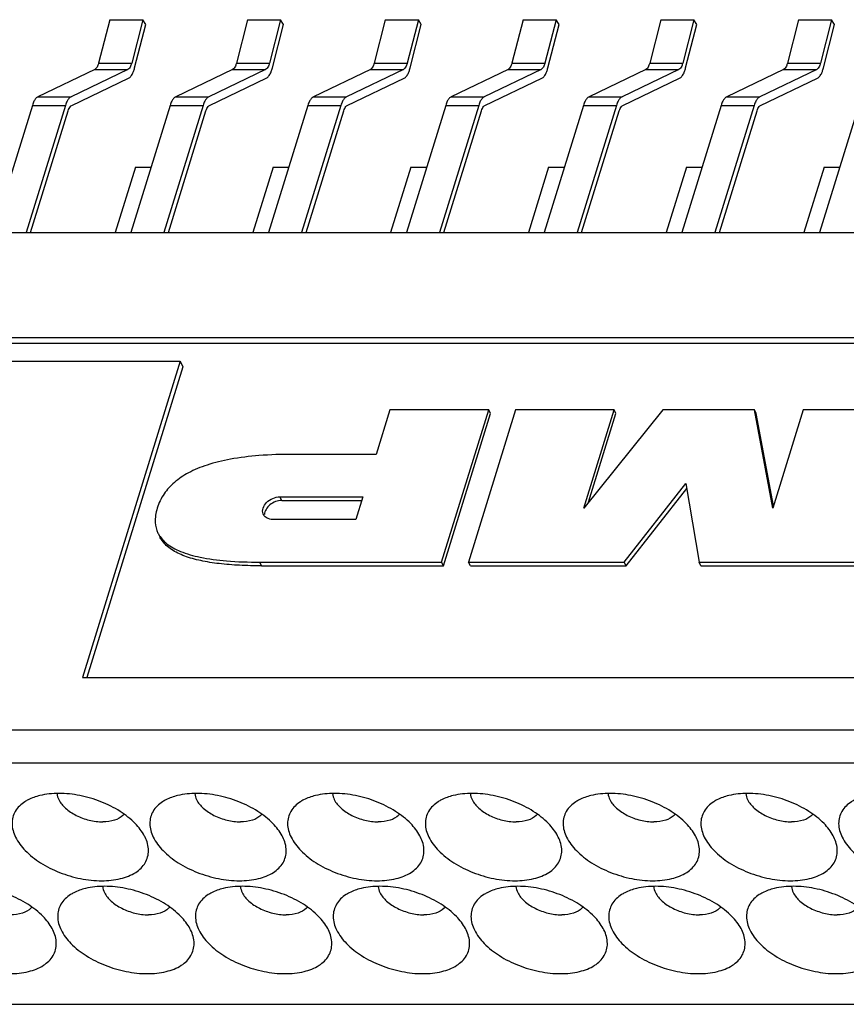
# Model space of a CAD drawing. Extents: x 0 to 420, y 0 to 297.
# Tile 6 of 7: x 302 to 309, y 215 to 223. Entities that reach past the tile are written whole.
import ezdxf

# ---------------------------------------------------------------- set-up
doc = ezdxf.new("R2010")
doc.units = 0
doc.header["$LTSCALE"] = 23.1
doc.layers.get('0').update_dxf_attribs({"linetype": 'CONTINUOUS'})

msp = doc.modelspace()

# ---------------------------------------------------------------- linework, layer by layer
at = {"color": 7, "linetype": 'CONTINUOUS'}
for p, q in [((303.078, 223.2958), (302.9834, 222.9276)), ((303.078, 223.2958), (303.3588, 223.2958)), ((303.3588, 223.2958), (303.2641, 222.9276)), ((303.2889, 222.8856), (303.3835, 223.2538)), ((303.3835, 223.2538), (303.3588, 223.2958)), ((304.2478, 223.2958), (304.1531, 222.9276)), ((304.2478, 223.2958), (304.5285, 223.2958)), ((304.5285, 223.2958), (304.4339, 222.9276)), ((304.4586, 222.8856), (304.5533, 223.2538)), ((304.5533, 223.2538), (304.5285, 223.2958)), ((305.4175, 223.2958), (305.3229, 222.9276)), ((305.4175, 223.2958), (305.6983, 223.2958)), ((305.6983, 223.2958), (305.6036, 222.9276)), ((305.6284, 222.8856), (305.723, 223.2538)), ((305.723, 223.2538), (305.6983, 223.2958)), ((306.5873, 223.2958), (306.4926, 222.9276)), ((306.5873, 223.2958), (306.868, 223.2958)), ((306.868, 223.2958), (306.7734, 222.9276)), ((306.7981, 222.8856), (306.8928, 223.2538)), ((306.8928, 223.2538), (306.868, 223.2958)), ((307.757, 223.2958), (307.6624, 222.9276)), ((307.757, 223.2958), (308.0378, 223.2958)), ((308.0378, 223.2958), (307.9431, 222.9276)), ((307.9679, 222.8856), (308.0625, 223.2538)), ((308.0625, 223.2538), (308.0378, 223.2958)), ((308.9268, 223.2958), (308.8321, 222.9276)), ((308.9268, 223.2958), (309.2075, 223.2958)), ((309.2075, 223.2958), (309.1129, 222.9276)), ((309.1376, 222.8856), (309.2323, 223.2538)), ((309.2323, 223.2538), (309.2075, 223.2958)), ((302.9834, 222.9276), (303.2641, 222.9276)), ((304.1531, 222.9276), (304.4339, 222.9276)), ((305.3229, 222.9276), (305.6036, 222.9276)), ((306.4926, 222.9276), (306.7734, 222.9276)), ((307.6624, 222.9276), (307.9431, 222.9276)), ((308.8321, 222.9276), (309.1129, 222.9276)), ((302.9512, 222.8727), (302.4684, 222.6415)), ((303.2319, 222.8727), (302.7491, 222.6415)), ((302.9512, 222.8727), (303.2319, 222.8727)), ((304.1209, 222.8727), (303.6382, 222.6415)), ((304.4017, 222.8727), (303.9189, 222.6415)), ((304.1209, 222.8727), (304.4017, 222.8727)), ((305.2907, 222.8727), (304.8079, 222.6415)), ((305.5714, 222.8727), (305.0886, 222.6415)), ((305.2907, 222.8727), (305.5714, 222.8727)), ((306.4604, 222.8727), (305.9777, 222.6415)), ((306.7412, 222.8727), (306.2584, 222.6415)), ((306.4604, 222.8727), (306.7412, 222.8727)), ((307.6302, 222.8727), (307.1474, 222.6415)), ((307.9109, 222.8727), (307.4281, 222.6415)), ((307.6302, 222.8727), (307.9109, 222.8727)), ((308.7999, 222.8727), (308.3171, 222.6415)), ((309.0807, 222.8727), (308.5979, 222.6415)), ((308.7999, 222.8727), (309.0807, 222.8727)), ((302.7546, 222.5666), (303.2374, 222.7978)), ((303.9243, 222.5666), (304.4071, 222.7978)), ((305.0941, 222.5666), (305.5769, 222.7978)), ((306.2638, 222.5666), (306.7466, 222.7978)), ((307.4336, 222.5666), (307.9163, 222.7978)), ((308.6033, 222.5666), (309.0861, 222.7978)), ((302.4684, 222.6415), (302.7491, 222.6415)), ((303.6382, 222.6415), (303.9189, 222.6415)), ((304.8079, 222.6415), (305.0886, 222.6415)), ((305.9777, 222.6415), (306.2584, 222.6415)), ((307.1474, 222.6415), (307.4281, 222.6415)), ((308.3171, 222.6415), (308.5979, 222.6415)), ((302.4209, 222.568), (302.0871, 221.4879)), ((302.7017, 222.568), (302.3679, 221.4879)), ((302.4209, 222.568), (302.7017, 222.568)), ((303.5907, 222.568), (303.2569, 221.4879)), ((303.8714, 222.568), (303.5376, 221.4879)), ((303.5907, 222.568), (303.8714, 222.568)), ((304.7604, 222.568), (304.4266, 221.4879)), ((305.0412, 222.568), (304.7074, 221.4879)), ((304.7604, 222.568), (305.0412, 222.568)), ((305.9302, 222.568), (305.5964, 221.4879)), ((306.2109, 222.568), (305.8771, 221.4879)), ((305.9302, 222.568), (306.2109, 222.568)), ((307.0999, 222.568), (306.7661, 221.4879)), ((307.3807, 222.568), (307.0469, 221.4879)), ((307.0999, 222.568), (307.3807, 222.568)), ((308.2697, 222.568), (307.9359, 221.4879)), ((308.5504, 222.568), (308.2166, 221.4879)), ((308.2697, 222.568), (308.5504, 222.568)), ((309.4394, 222.568), (309.1056, 221.4879)), ((302.4058, 221.4879), (302.7249, 222.5207)), ((303.5755, 221.4879), (303.8947, 222.5207)), ((304.7453, 221.4879), (305.0644, 222.5207)), ((305.915, 221.4879), (306.2342, 222.5207)), ((307.0848, 221.4879), (307.4039, 222.5207)), ((308.2545, 221.4879), (308.5737, 222.5207)), ((303.2952, 222.0432), (303.1236, 221.4879)), ((303.2952, 222.0432), (303.4285, 222.0432)), ((304.4649, 222.0432), (304.2933, 221.4879)), ((304.4649, 222.0432), (304.5982, 222.0432)), ((305.6347, 222.0432), (305.4631, 221.4879)), ((305.6347, 222.0432), (305.768, 222.0432)), ((306.8044, 222.0432), (306.6328, 221.4879)), ((306.8044, 222.0432), (306.9377, 222.0432)), ((307.9742, 222.0432), (307.8026, 221.4879)), ((307.9742, 222.0432), (308.1075, 222.0432)), ((309.1439, 222.0432), (308.9723, 221.4879)), ((309.1439, 222.0432), (309.2772, 222.0432)), ((273.9289, 221.4879), (314.3085, 221.4879)), ((313.0961, 220.5925), (295.9008, 220.5925)), ((313.0814, 220.5452), (295.924, 220.5452)), ((295.8393, 220.3936), (303.6766, 220.3936)), ((303.6766, 220.3936), (302.8465, 217.7076)), ((303.6766, 220.3936), (303.6998, 220.3462)), ((303.6998, 220.3462), (302.8844, 217.7076)), ((305.4556, 219.9799), (305.339, 219.6023)), ((306.2958, 219.9799), (305.4556, 219.9799)), ((305.8961, 218.6866), (306.2958, 219.9799)), ((306.5239, 219.9799), (306.1242, 218.6866)), ((306.3113, 219.9483), (306.2958, 219.9799)), ((307.3602, 219.9799), (306.5239, 219.9799)), ((307.7751, 219.9799), (307.1023, 219.1452)), ((307.1023, 219.1452), (307.3602, 219.9799)), ((307.3757, 219.9483), (307.3602, 219.9799)), ((308.5514, 219.9799), (307.7751, 219.9799)), ((308.5669, 219.9483), (308.5514, 219.9799)), ((308.7084, 219.1452), (308.5514, 219.9799)), ((308.9663, 219.9799), (308.7084, 219.1452)), ((309.8027, 219.9799), (308.9663, 219.9799)), ((305.9116, 218.655), (306.3113, 219.9483)), ((307.1433, 219.196), (307.3757, 219.9483)), ((308.7143, 219.1644), (308.5669, 219.9483)), ((305.339, 219.6023), (304.634, 219.6023)), ((307.4459, 218.6866), (307.9703, 219.3554)), ((307.4614, 218.655), (307.9774, 219.3131)), ((307.9703, 219.3554), (308.0814, 218.6866)), ((304.5225, 219.2414), (305.2275, 219.2414)), ((304.538, 219.2098), (304.5225, 219.2414)), ((304.538, 219.2098), (305.2177, 219.2098)), ((305.2275, 219.2414), (305.168, 219.049)), ((305.168, 219.049), (304.463, 219.049)), ((304.351, 218.6866), (305.8961, 218.6866)), ((304.3665, 218.655), (304.351, 218.6866)), ((304.3665, 218.655), (305.9116, 218.655)), ((305.9116, 218.655), (305.8961, 218.6866)), ((306.1242, 218.6866), (307.4459, 218.6866)), ((306.1397, 218.655), (306.1242, 218.6866)), ((306.1397, 218.655), (307.4614, 218.655)), ((307.4614, 218.655), (307.4459, 218.6866)), ((308.0814, 218.6866), (309.403, 218.6866)), ((308.0969, 218.655), (308.0814, 218.6866)), ((308.0969, 218.655), (309.4185, 218.655)), ((302.8465, 217.7076), (312.2045, 217.7076)), ((272.237, 217.2603), (313.0846, 217.2603)), ((272.1509, 216.9818), (312.9985, 216.9818)), ((273.1581, 214.9292), (314.0057, 214.9292))]:
    msp.add_line(p, q, dxfattribs=at)
for points, knots in [([(302.9834, 222.9276), (302.9811, 222.9189), (302.9761, 222.9034), (302.9657, 222.8842), (302.9561, 222.8751), (302.9512, 222.8727)], [0, 0, 0, 0, 0.414207, 0.747863, 1, 1, 1, 1]), ([(303.2641, 222.9276), (303.2619, 222.9189), (303.2568, 222.9034), (303.2464, 222.8842), (303.2369, 222.8751), (303.2319, 222.8727)], [0, 0, 0, 0, 0.414207, 0.747863, 1, 1, 1, 1]), ([(304.1531, 222.9276), (304.1509, 222.9189), (304.1458, 222.9034), (304.1354, 222.8842), (304.1259, 222.8751), (304.1209, 222.8727)], [0, 0, 0, 0, 0.414207, 0.747863, 1, 1, 1, 1]), ([(304.4339, 222.9276), (304.4316, 222.9189), (304.4266, 222.9034), (304.4162, 222.8842), (304.4066, 222.8751), (304.4017, 222.8727)], [0, 0, 0, 0, 0.414207, 0.747863, 1, 1, 1, 1]), ([(305.3229, 222.9276), (305.3206, 222.9189), (305.3156, 222.9034), (305.3052, 222.8842), (305.2956, 222.8751), (305.2907, 222.8727)], [0, 0, 0, 0, 0.414207, 0.747863, 1, 1, 1, 1]), ([(305.6036, 222.9276), (305.6014, 222.9189), (305.5963, 222.9034), (305.5859, 222.8842), (305.5763, 222.8751), (305.5714, 222.8727)], [0, 0, 0, 0, 0.414207, 0.747863, 1, 1, 1, 1]), ([(306.4926, 222.9276), (306.4904, 222.9189), (306.4853, 222.9034), (306.4749, 222.8842), (306.4654, 222.8751), (306.4604, 222.8727)], [0, 0, 0, 0, 0.414207, 0.747863, 1, 1, 1, 1]), ([(306.7734, 222.9276), (306.7711, 222.9189), (306.7661, 222.9034), (306.7557, 222.8842), (306.7461, 222.8751), (306.7412, 222.8727)], [0, 0, 0, 0, 0.414207, 0.747863, 1, 1, 1, 1]), ([(307.6624, 222.9276), (307.6601, 222.9189), (307.6551, 222.9034), (307.6447, 222.8842), (307.6351, 222.8751), (307.6302, 222.8727)], [0, 0, 0, 0, 0.414207, 0.747863, 1, 1, 1, 1]), ([(307.9431, 222.9276), (307.9409, 222.9189), (307.9358, 222.9034), (307.9254, 222.8842), (307.9158, 222.8751), (307.9109, 222.8727)], [0, 0, 0, 0, 0.414207, 0.747863, 1, 1, 1, 1]), ([(308.8321, 222.9276), (308.8299, 222.9189), (308.8248, 222.9034), (308.8144, 222.8842), (308.8049, 222.8751), (308.7999, 222.8727)], [0, 0, 0, 0, 0.414207, 0.747863, 1, 1, 1, 1]), ([(309.1129, 222.9276), (309.1106, 222.9189), (309.1056, 222.9034), (309.0952, 222.8842), (309.0856, 222.8751), (309.0807, 222.8727)], [0, 0, 0, 0, 0.414207, 0.747863, 1, 1, 1, 1]), ([(303.2374, 222.7978), (303.2453, 222.8016), (303.2606, 222.8162), (303.2723, 222.8379), (303.2783, 222.8525), (303.2798, 222.8565)], [0, 0, 0, 0, 0.356722, 0.828776, 1, 1, 1, 1]), ([(304.4071, 222.7978), (304.415, 222.8016), (304.4303, 222.8162), (304.4421, 222.8379), (304.448, 222.8525), (304.4495, 222.8565)], [0, 0, 0, 0, 0.356722, 0.828776, 1, 1, 1, 1]), ([(305.5769, 222.7978), (305.5848, 222.8016), (305.6001, 222.8162), (305.6118, 222.8379), (305.6178, 222.8525), (305.6193, 222.8565)], [0, 0, 0, 0, 0.356722, 0.828776, 1, 1, 1, 1]), ([(306.7466, 222.7978), (306.7545, 222.8016), (306.7698, 222.8162), (306.7816, 222.8379), (306.7875, 222.8525), (306.789, 222.8565)], [0, 0, 0, 0, 0.356722, 0.828776, 1, 1, 1, 1]), ([(307.9163, 222.7978), (307.9242, 222.8016), (307.9396, 222.8162), (307.9513, 222.8379), (307.9573, 222.8525), (307.9588, 222.8565)], [0, 0, 0, 0, 0.356722, 0.828776, 1, 1, 1, 1]), ([(309.0861, 222.7978), (309.094, 222.8016), (309.1093, 222.8162), (309.1211, 222.8379), (309.127, 222.8525), (309.1285, 222.8565)], [0, 0, 0, 0, 0.356722, 0.828776, 1, 1, 1, 1]), ([(302.4684, 222.6415), (302.4615, 222.6382), (302.4479, 222.6261), (302.4324, 222.6005), (302.4245, 222.5797), (302.4209, 222.568)], [0, 0, 0, 0, 0.258154, 0.590712, 1, 1, 1, 1]), ([(302.7491, 222.6415), (302.7422, 222.6382), (302.7286, 222.6261), (302.7131, 222.6005), (302.7053, 222.5797), (302.7017, 222.568)], [0, 0, 0, 0, 0.258154, 0.590712, 1, 1, 1, 1]), ([(303.6382, 222.6415), (303.6312, 222.6382), (303.6176, 222.6261), (303.6021, 222.6005), (303.5943, 222.5797), (303.5907, 222.568)], [0, 0, 0, 0, 0.258154, 0.590712, 1, 1, 1, 1]), ([(303.9189, 222.6415), (303.912, 222.6382), (303.8984, 222.6261), (303.8829, 222.6005), (303.875, 222.5797), (303.8714, 222.568)], [0, 0, 0, 0, 0.258154, 0.590712, 1, 1, 1, 1]), ([(304.8079, 222.6415), (304.801, 222.6382), (304.7874, 222.6261), (304.7719, 222.6005), (304.764, 222.5797), (304.7604, 222.568)], [0, 0, 0, 0, 0.258154, 0.590712, 1, 1, 1, 1]), ([(305.0886, 222.6415), (305.0817, 222.6382), (305.0681, 222.6261), (305.0526, 222.6005), (305.0448, 222.5797), (305.0412, 222.568)], [0, 0, 0, 0, 0.258154, 0.590712, 1, 1, 1, 1]), ([(305.9777, 222.6415), (305.9707, 222.6382), (305.9571, 222.6261), (305.9416, 222.6005), (305.9338, 222.5797), (305.9302, 222.568)], [0, 0, 0, 0, 0.258154, 0.590712, 1, 1, 1, 1]), ([(306.2584, 222.6415), (306.2515, 222.6382), (306.2379, 222.6261), (306.2224, 222.6005), (306.2145, 222.5797), (306.2109, 222.568)], [0, 0, 0, 0, 0.258154, 0.590712, 1, 1, 1, 1]), ([(307.1474, 222.6415), (307.1405, 222.6382), (307.1269, 222.6261), (307.1114, 222.6005), (307.1035, 222.5797), (307.0999, 222.568)], [0, 0, 0, 0, 0.258154, 0.590712, 1, 1, 1, 1]), ([(307.4281, 222.6415), (307.4212, 222.6382), (307.4076, 222.6261), (307.3921, 222.6005), (307.3843, 222.5797), (307.3807, 222.568)], [0, 0, 0, 0, 0.258154, 0.590712, 1, 1, 1, 1]), ([(308.3171, 222.6415), (308.3102, 222.6382), (308.2966, 222.6261), (308.2811, 222.6005), (308.2733, 222.5797), (308.2697, 222.568)], [0, 0, 0, 0, 0.258154, 0.590712, 1, 1, 1, 1]), ([(308.5979, 222.6415), (308.591, 222.6382), (308.5774, 222.6261), (308.5619, 222.6005), (308.554, 222.5797), (308.5504, 222.568)], [0, 0, 0, 0, 0.258154, 0.590712, 1, 1, 1, 1]), ([(302.7249, 222.5207), (302.7272, 222.528), (302.7321, 222.5409), (302.7393, 222.5528), (302.7434, 222.5575)], [0, 0, 0, 0, 0.551715, 1, 1, 1, 1]), ([(303.8947, 222.5207), (303.8969, 222.528), (303.9018, 222.5409), (303.909, 222.5528), (303.9131, 222.5575)], [0, 0, 0, 0, 0.551715, 1, 1, 1, 1]), ([(305.0644, 222.5207), (305.0667, 222.528), (305.0716, 222.5409), (305.0788, 222.5528), (305.0829, 222.5575)], [0, 0, 0, 0, 0.551715, 1, 1, 1, 1]), ([(306.2342, 222.5207), (306.2364, 222.528), (306.2413, 222.5409), (306.2485, 222.5528), (306.2526, 222.5575)], [0, 0, 0, 0, 0.551715, 1, 1, 1, 1]), ([(307.4039, 222.5207), (307.4062, 222.528), (307.4111, 222.5409), (307.4182, 222.5528), (307.4223, 222.5575)], [0, 0, 0, 0, 0.551715, 1, 1, 1, 1]), ([(308.5737, 222.5207), (308.5759, 222.528), (308.5808, 222.5409), (308.588, 222.5528), (308.5921, 222.5575)], [0, 0, 0, 0, 0.551715, 1, 1, 1, 1]), ([(304.634, 219.6023), (304.5376, 219.6023), (304.3597, 219.5966), (304.115, 219.5673), (303.9134, 219.5192), (303.7518, 219.4537), (303.6266, 219.3714), (303.5331, 219.2696), (303.4942, 219.1883), (303.4809, 219.1452)], [0, 0, 0, 0, 0.219135, 0.404337, 0.559489, 0.68915, 0.798885, 0.897365, 1, 1, 1, 1]), ([(304.3825, 219.0913), (304.3815, 219.0932), (304.3742, 219.1099), (304.3758, 219.15), (304.4086, 219.1977), (304.46, 219.2319), (304.5019, 219.2414), (304.5225, 219.2414)], [0, 0, 0, 0, 0.026715, 0.230499, 0.470709, 0.737766, 1, 1, 1, 1]), ([(304.538, 219.2098), (304.5204, 219.2098), (304.4844, 219.2028), (304.4375, 219.1766), (304.4132, 219.15), (304.4046, 219.1351)], [0, 0, 0, 0, 0.333195, 0.67705, 1, 1, 1, 1]), ([(303.4809, 219.1452), (303.4687, 219.1058), (303.4557, 219.0332), (303.4737, 218.9613), (303.4871, 218.9337)], [0, 0, 0, 0, 0.573765, 1, 1, 1, 1]), ([(304.463, 219.049), (304.445, 219.049), (304.424, 219.0529), (304.4067, 219.0643), (304.4049, 219.0655)], [0, 0, 0, 0, 0.893025, 1, 1, 1, 1]), ([(303.4871, 218.9337), (303.4884, 218.931), (303.506, 218.8965), (303.5638, 218.833), (303.6881, 218.7676), (303.8609, 218.7204), (304.0873, 218.6917), (304.2568, 218.6866), (304.351, 218.6866)], [0, 0, 0, 0, 0.009338, 0.12405, 0.267876, 0.455535, 0.697085, 1, 1, 1, 1]), ([(304.3665, 218.655), (304.3041, 218.655), (304.1837, 218.6575), (304.0111, 218.6708), (303.8551, 218.6951), (303.7376, 218.7273), (303.6557, 218.7618), (303.6027, 218.7915), (303.5572, 218.8268), (303.5241, 218.8643), (303.5082, 218.8908), (303.5026, 218.9021)], [0, 0, 0, 0, 0.200566, 0.386201, 0.555408, 0.706778, 0.77578, 0.840422, 0.901286, 0.959702, 1, 1, 1, 1]), ([(302.6454, 216.7213), (302.5914, 216.7213), (302.5015, 216.7125), (302.4161, 216.683), (302.3847, 216.6665)], [0, 0, 0, 0, 0.604357, 1, 1, 1, 1]), ([(303.3714, 216.3616), (303.351, 216.3998), (303.2897, 216.4778), (303.1636, 216.5762), (303.0037, 216.6561), (302.8276, 216.708), (302.7053, 216.7213), (302.6454, 216.7213)], [0, 0, 0, 0, 0.153183, 0.349368, 0.564908, 0.786605, 1, 1, 1, 1]), ([(303.8151, 216.7213), (303.7611, 216.7213), (303.6713, 216.7125), (303.5859, 216.683), (303.5544, 216.6665)], [0, 0, 0, 0, 0.604357, 1, 1, 1, 1]), ([(304.5412, 216.3616), (304.5208, 216.3998), (304.4595, 216.4778), (304.3334, 216.5762), (304.1734, 216.6561), (303.9974, 216.708), (303.875, 216.7213), (303.8151, 216.7213)], [0, 0, 0, 0, 0.153183, 0.349368, 0.564908, 0.786605, 1, 1, 1, 1]), ([(304.9849, 216.7213), (304.9309, 216.7213), (304.841, 216.7125), (304.7556, 216.683), (304.7242, 216.6665)], [0, 0, 0, 0, 0.604357, 1, 1, 1, 1]), ([(305.7109, 216.3616), (305.6905, 216.3998), (305.6292, 216.4778), (305.5031, 216.5762), (305.3432, 216.6561), (305.1671, 216.708), (305.0448, 216.7213), (304.9849, 216.7213)], [0, 0, 0, 0, 0.153183, 0.349368, 0.564908, 0.786605, 1, 1, 1, 1]), ([(306.1546, 216.7213), (306.1006, 216.7213), (306.0108, 216.7125), (305.9254, 216.683), (305.8939, 216.6665)], [0, 0, 0, 0, 0.604357, 1, 1, 1, 1]), ([(306.8807, 216.3616), (306.8603, 216.3998), (306.799, 216.4778), (306.6729, 216.5762), (306.5129, 216.6561), (306.3369, 216.708), (306.2145, 216.7213), (306.1546, 216.7213)], [0, 0, 0, 0, 0.153183, 0.349368, 0.564908, 0.786605, 1, 1, 1, 1]), ([(307.3244, 216.7213), (307.2704, 216.7213), (307.1805, 216.7125), (307.0951, 216.683), (307.0636, 216.6665)], [0, 0, 0, 0, 0.604357, 1, 1, 1, 1]), ([(308.0504, 216.3616), (308.03, 216.3998), (307.9687, 216.4778), (307.8426, 216.5762), (307.6826, 216.6561), (307.5066, 216.708), (307.3843, 216.7213), (307.3244, 216.7213)], [0, 0, 0, 0, 0.153183, 0.349368, 0.564908, 0.786605, 1, 1, 1, 1]), ([(308.4941, 216.7213), (308.4401, 216.7213), (308.3503, 216.7125), (308.2649, 216.683), (308.2334, 216.6665)], [0, 0, 0, 0, 0.604357, 1, 1, 1, 1]), ([(309.2202, 216.3616), (309.1998, 216.3998), (309.1384, 216.4778), (309.0124, 216.5762), (308.8524, 216.6561), (308.6764, 216.708), (308.554, 216.7213), (308.4941, 216.7213)], [0, 0, 0, 0, 0.153183, 0.349368, 0.564908, 0.786605, 1, 1, 1, 1]), ([(302.3847, 216.6665), (302.3752, 216.6616), (302.3324, 216.6368), (302.2679, 216.5766), (302.2378, 216.4605), (302.2742, 216.3391), (302.3619, 216.2253), (302.4913, 216.1243), (302.6513, 216.0443), (302.8273, 215.9924), (302.9496, 215.9792), (303.0095, 215.9792)], [0, 0, 0, 0, 0.025917, 0.120059, 0.207211, 0.303626, 0.419015, 0.553614, 0.701492, 0.853594, 1, 1, 1, 1]), ([(302.6451, 216.6686), (302.6587, 216.6404), (302.7034, 216.5885), (302.7938, 216.5293), (302.9022, 216.4897), (302.9803, 216.4791), (303.0188, 216.4791)], [0, 0, 0, 0, 0.211454, 0.46335, 0.735295, 1, 1, 1, 1]), ([(303.5544, 216.6665), (303.545, 216.6616), (303.5022, 216.6368), (303.4377, 216.5766), (303.4075, 216.4605), (303.444, 216.3391), (303.5316, 216.2253), (303.661, 216.1243), (303.821, 216.0443), (303.997, 215.9924), (304.1194, 215.9792), (304.1793, 215.9792)], [0, 0, 0, 0, 0.025917, 0.120059, 0.207211, 0.303626, 0.419015, 0.553614, 0.701492, 0.853594, 1, 1, 1, 1]), ([(303.8148, 216.6686), (303.8285, 216.6404), (303.8731, 216.5885), (303.9635, 216.5293), (304.0719, 216.4897), (304.1501, 216.4791), (304.1886, 216.4791)], [0, 0, 0, 0, 0.211454, 0.46335, 0.735295, 1, 1, 1, 1]), ([(304.7242, 216.6665), (304.7147, 216.6616), (304.6719, 216.6368), (304.6074, 216.5766), (304.5773, 216.4605), (304.6137, 216.3391), (304.7013, 216.2253), (304.8308, 216.1243), (304.9907, 216.0443), (305.1668, 215.9924), (305.2891, 215.9792), (305.349, 215.9792)], [0, 0, 0, 0, 0.025917, 0.120059, 0.207211, 0.303626, 0.419015, 0.553614, 0.701492, 0.853594, 1, 1, 1, 1]), ([(304.9846, 216.6686), (304.9982, 216.6404), (305.0429, 216.5885), (305.1333, 216.5293), (305.2417, 216.4897), (305.3198, 216.4791), (305.3583, 216.4791)], [0, 0, 0, 0, 0.211454, 0.46335, 0.735295, 1, 1, 1, 1]), ([(305.8939, 216.6665), (305.8845, 216.6616), (305.8417, 216.6368), (305.7771, 216.5766), (305.747, 216.4605), (305.7835, 216.3391), (305.8711, 216.2253), (306.0005, 216.1243), (306.1605, 216.0443), (306.3365, 215.9924), (306.4589, 215.9792), (306.5188, 215.9792)], [0, 0, 0, 0, 0.025917, 0.120059, 0.207211, 0.303626, 0.419015, 0.553614, 0.701492, 0.853594, 1, 1, 1, 1]), ([(306.1543, 216.6686), (306.168, 216.6404), (306.2126, 216.5885), (306.303, 216.5293), (306.4114, 216.4897), (306.4896, 216.4791), (306.5281, 216.4791)], [0, 0, 0, 0, 0.211454, 0.46335, 0.735295, 1, 1, 1, 1]), ([(307.0636, 216.6665), (307.0542, 216.6616), (307.0114, 216.6368), (306.9469, 216.5766), (306.9168, 216.4605), (306.9532, 216.3391), (307.0408, 216.2253), (307.1703, 216.1243), (307.3302, 216.0443), (307.5063, 215.9924), (307.6286, 215.9792), (307.6885, 215.9792)], [0, 0, 0, 0, 0.025917, 0.120059, 0.207211, 0.303626, 0.419015, 0.553614, 0.701492, 0.853594, 1, 1, 1, 1]), ([(307.3241, 216.6686), (307.3377, 216.6404), (307.3824, 216.5885), (307.4728, 216.5293), (307.5812, 216.4897), (307.6593, 216.4791), (307.6978, 216.4791)], [0, 0, 0, 0, 0.211454, 0.46335, 0.735295, 1, 1, 1, 1]), ([(308.2334, 216.6665), (308.224, 216.6616), (308.1812, 216.6368), (308.1166, 216.5766), (308.0865, 216.4605), (308.123, 216.3391), (308.2106, 216.2253), (308.34, 216.1243), (308.5, 216.0443), (308.676, 215.9924), (308.7984, 215.9792), (308.8583, 215.9792)], [0, 0, 0, 0, 0.025917, 0.120059, 0.207211, 0.303626, 0.419015, 0.553614, 0.701492, 0.853594, 1, 1, 1, 1]), ([(308.4938, 216.6686), (308.5075, 216.6404), (308.5521, 216.5885), (308.6425, 216.5293), (308.7509, 216.4897), (308.8291, 216.4791), (308.8675, 216.4791)], [0, 0, 0, 0, 0.211454, 0.46335, 0.735295, 1, 1, 1, 1]), ([(309.4031, 216.6665), (309.3937, 216.6616), (309.3509, 216.6368), (309.2864, 216.5766), (309.2563, 216.4605), (309.2927, 216.3391), (309.3803, 216.2253), (309.5098, 216.1243), (309.6697, 216.0443), (309.8458, 215.9924), (309.9681, 215.9792), (310.028, 215.9792)], [0, 0, 0, 0, 0.025917, 0.120059, 0.207211, 0.303626, 0.419015, 0.553614, 0.701492, 0.853594, 1, 1, 1, 1]), ([(303.1972, 216.5427), (303.1949, 216.5399), (303.1742, 216.5162), (303.114, 216.4863), (303.0526, 216.4791), (303.0188, 216.4791)], [0, 0, 0, 0, 0.054483, 0.47714, 1, 1, 1, 1]), ([(304.3669, 216.5427), (304.3647, 216.5399), (304.344, 216.5162), (304.2838, 216.4863), (304.2224, 216.4791), (304.1886, 216.4791)], [0, 0, 0, 0, 0.054483, 0.47714, 1, 1, 1, 1]), ([(305.5367, 216.5427), (305.5344, 216.5399), (305.5137, 216.5162), (305.4535, 216.4863), (305.3921, 216.4791), (305.3583, 216.4791)], [0, 0, 0, 0, 0.054483, 0.47714, 1, 1, 1, 1]), ([(306.7064, 216.5427), (306.7042, 216.5399), (306.6835, 216.5162), (306.6233, 216.4863), (306.5618, 216.4791), (306.5281, 216.4791)], [0, 0, 0, 0, 0.054483, 0.47714, 1, 1, 1, 1]), ([(307.8761, 216.5427), (307.8739, 216.5399), (307.8532, 216.5162), (307.793, 216.4863), (307.7316, 216.4791), (307.6978, 216.4791)], [0, 0, 0, 0, 0.054483, 0.47714, 1, 1, 1, 1]), ([(309.0459, 216.5427), (309.0437, 216.5399), (309.023, 216.5162), (308.9628, 216.4863), (308.9013, 216.4791), (308.8675, 216.4791)], [0, 0, 0, 0, 0.054483, 0.47714, 1, 1, 1, 1]), ([(303.0095, 215.9792), (303.0635, 215.9792), (303.1641, 215.989), (303.2956, 216.0386), (303.387, 216.1239), (303.4171, 216.2399), (303.3935, 216.3187), (303.3734, 216.3578), (303.3714, 216.3616)], [0, 0, 0, 0, 0.247931, 0.45893, 0.635795, 0.799527, 0.980662, 1, 1, 1, 1]), ([(304.1793, 215.9792), (304.2333, 215.9792), (304.3338, 215.989), (304.4653, 216.0386), (304.5568, 216.1239), (304.5869, 216.2399), (304.5632, 216.3187), (304.5432, 216.3578), (304.5412, 216.3616)], [0, 0, 0, 0, 0.247931, 0.45893, 0.635795, 0.799527, 0.980662, 1, 1, 1, 1]), ([(305.349, 215.9792), (305.403, 215.9792), (305.5036, 215.989), (305.6351, 216.0386), (305.7265, 216.1239), (305.7566, 216.2399), (305.733, 216.3187), (305.7129, 216.3578), (305.7109, 216.3616)], [0, 0, 0, 0, 0.247931, 0.45893, 0.635795, 0.799527, 0.980662, 1, 1, 1, 1]), ([(306.5188, 215.9792), (306.5728, 215.9792), (306.6733, 215.989), (306.8048, 216.0386), (306.8962, 216.1239), (306.9264, 216.2399), (306.9027, 216.3187), (306.8827, 216.3578), (306.8807, 216.3616)], [0, 0, 0, 0, 0.247931, 0.45893, 0.635795, 0.799527, 0.980662, 1, 1, 1, 1]), ([(307.6885, 215.9792), (307.7425, 215.9792), (307.843, 215.989), (307.9746, 216.0386), (308.066, 216.1239), (308.0961, 216.2399), (308.0725, 216.3187), (308.0524, 216.3578), (308.0504, 216.3616)], [0, 0, 0, 0, 0.247931, 0.45893, 0.635795, 0.799527, 0.980662, 1, 1, 1, 1]), ([(308.8583, 215.9792), (308.9123, 215.9792), (309.0128, 215.989), (309.1443, 216.0386), (309.2357, 216.1239), (309.2659, 216.2399), (309.2422, 216.3187), (309.2222, 216.3578), (309.2202, 216.3616)], [0, 0, 0, 0, 0.247931, 0.45893, 0.635795, 0.799527, 0.980662, 1, 1, 1, 1]), ([(302.5891, 215.5721), (302.5687, 215.6103), (302.5074, 215.6884), (302.3813, 215.7867), (302.2213, 215.8667), (302.0453, 215.9186), (301.9229, 215.9318), (301.863, 215.9318)], [0, 0, 0, 0, 0.153183, 0.349368, 0.564908, 0.786605, 1, 1, 1, 1]), ([(302.7721, 215.8771), (302.7626, 215.8721), (302.7198, 215.8473), (302.6553, 215.7871), (302.6252, 215.6711), (302.6616, 215.5497), (302.7493, 215.4358), (302.8787, 215.3348), (303.0387, 215.2549), (303.2147, 215.203), (303.337, 215.1897), (303.3969, 215.1897)], [0, 0, 0, 0, 0.025917, 0.120059, 0.207211, 0.303626, 0.419015, 0.553614, 0.701492, 0.853594, 1, 1, 1, 1]), ([(303.0328, 215.9318), (302.9788, 215.9318), (302.8889, 215.9231), (302.8035, 215.8935), (302.7721, 215.8771)], [0, 0, 0, 0, 0.604357, 1, 1, 1, 1]), ([(303.0325, 215.8791), (303.0461, 215.851), (303.0908, 215.799), (303.1812, 215.7399), (303.2896, 215.7002), (303.3677, 215.6897), (303.4062, 215.6897)], [0, 0, 0, 0, 0.211454, 0.46335, 0.735295, 1, 1, 1, 1]), ([(303.7588, 215.5721), (303.7384, 215.6103), (303.6771, 215.6884), (303.551, 215.7867), (303.3911, 215.8667), (303.215, 215.9186), (303.0927, 215.9318), (303.0328, 215.9318)], [0, 0, 0, 0, 0.153183, 0.349368, 0.564908, 0.786605, 1, 1, 1, 1]), ([(303.9418, 215.8771), (303.9324, 215.8721), (303.8896, 215.8473), (303.8251, 215.7871), (303.7949, 215.6711), (303.8314, 215.5497), (303.919, 215.4358), (304.0484, 215.3348), (304.2084, 215.2549), (304.3844, 215.203), (304.5068, 215.1897), (304.5667, 215.1897)], [0, 0, 0, 0, 0.025917, 0.120059, 0.207211, 0.303626, 0.419015, 0.553614, 0.701492, 0.853594, 1, 1, 1, 1]), ([(304.2025, 215.9318), (304.1485, 215.9318), (304.0587, 215.9231), (303.9733, 215.8935), (303.9418, 215.8771)], [0, 0, 0, 0, 0.604357, 1, 1, 1, 1]), ([(304.2022, 215.8791), (304.2159, 215.851), (304.2605, 215.799), (304.3509, 215.7399), (304.4593, 215.7002), (304.5375, 215.6897), (304.576, 215.6897)], [0, 0, 0, 0, 0.211454, 0.46335, 0.735295, 1, 1, 1, 1]), ([(304.9286, 215.5721), (304.9082, 215.6103), (304.8469, 215.6884), (304.7208, 215.7867), (304.5608, 215.8667), (304.3848, 215.9186), (304.2624, 215.9318), (304.2025, 215.9318)], [0, 0, 0, 0, 0.153183, 0.349368, 0.564908, 0.786605, 1, 1, 1, 1]), ([(305.1116, 215.8771), (305.1021, 215.8721), (305.0593, 215.8473), (304.9948, 215.7871), (304.9647, 215.6711), (305.0011, 215.5497), (305.0888, 215.4358), (305.2182, 215.3348), (305.3782, 215.2549), (305.5542, 215.203), (305.6765, 215.1897), (305.7364, 215.1897)], [0, 0, 0, 0, 0.025917, 0.120059, 0.207211, 0.303626, 0.419015, 0.553614, 0.701492, 0.853594, 1, 1, 1, 1]), ([(305.3723, 215.9318), (305.3183, 215.9318), (305.2284, 215.9231), (305.143, 215.8935), (305.1116, 215.8771)], [0, 0, 0, 0, 0.604357, 1, 1, 1, 1]), ([(305.372, 215.8791), (305.3856, 215.851), (305.4303, 215.799), (305.5207, 215.7399), (305.6291, 215.7002), (305.7072, 215.6897), (305.7457, 215.6897)], [0, 0, 0, 0, 0.211454, 0.46335, 0.735295, 1, 1, 1, 1]), ([(306.0983, 215.5721), (306.0779, 215.6103), (306.0166, 215.6884), (305.8905, 215.7867), (305.7306, 215.8667), (305.5545, 215.9186), (305.4322, 215.9318), (305.3723, 215.9318)], [0, 0, 0, 0, 0.153183, 0.349368, 0.564908, 0.786605, 1, 1, 1, 1]), ([(306.2813, 215.8771), (306.2719, 215.8721), (306.2291, 215.8473), (306.1646, 215.7871), (306.1344, 215.6711), (306.1709, 215.5497), (306.2585, 215.4358), (306.3879, 215.3348), (306.5479, 215.2549), (306.7239, 215.203), (306.8463, 215.1897), (306.9062, 215.1897)], [0, 0, 0, 0, 0.025917, 0.120059, 0.207211, 0.303626, 0.419015, 0.553614, 0.701492, 0.853594, 1, 1, 1, 1]), ([(306.542, 215.9318), (306.488, 215.9318), (306.3982, 215.9231), (306.3128, 215.8935), (306.2813, 215.8771)], [0, 0, 0, 0, 0.604357, 1, 1, 1, 1]), ([(306.5417, 215.8791), (306.5554, 215.851), (306.6, 215.799), (306.6904, 215.7399), (306.7988, 215.7002), (306.877, 215.6897), (306.9155, 215.6897)], [0, 0, 0, 0, 0.211454, 0.46335, 0.735295, 1, 1, 1, 1]), ([(307.2681, 215.5721), (307.2477, 215.6103), (307.1864, 215.6884), (307.0603, 215.7867), (306.9003, 215.8667), (306.7243, 215.9186), (306.6019, 215.9318), (306.542, 215.9318)], [0, 0, 0, 0, 0.153183, 0.349368, 0.564908, 0.786605, 1, 1, 1, 1]), ([(307.451, 215.8771), (307.4416, 215.8721), (307.3988, 215.8473), (307.3343, 215.7871), (307.3042, 215.6711), (307.3406, 215.5497), (307.4282, 215.4358), (307.5577, 215.3348), (307.7176, 215.2549), (307.8937, 215.203), (308.016, 215.1897), (308.0759, 215.1897)], [0, 0, 0, 0, 0.025917, 0.120059, 0.207211, 0.303626, 0.419015, 0.553614, 0.701492, 0.853594, 1, 1, 1, 1]), ([(307.7118, 215.9318), (307.6578, 215.9318), (307.5679, 215.9231), (307.4825, 215.8935), (307.451, 215.8771)], [0, 0, 0, 0, 0.604357, 1, 1, 1, 1]), ([(307.7115, 215.8791), (307.7251, 215.851), (307.7698, 215.799), (307.8602, 215.7399), (307.9686, 215.7002), (308.0467, 215.6897), (308.0852, 215.6897)], [0, 0, 0, 0, 0.211454, 0.46335, 0.735295, 1, 1, 1, 1]), ([(308.4378, 215.5721), (308.4174, 215.6103), (308.3561, 215.6884), (308.23, 215.7867), (308.0701, 215.8667), (307.894, 215.9186), (307.7717, 215.9318), (307.7118, 215.9318)], [0, 0, 0, 0, 0.153183, 0.349368, 0.564908, 0.786605, 1, 1, 1, 1]), ([(308.6208, 215.8771), (308.6114, 215.8721), (308.5686, 215.8473), (308.504, 215.7871), (308.4739, 215.6711), (308.5104, 215.5497), (308.598, 215.4358), (308.7274, 215.3348), (308.8874, 215.2549), (309.0634, 215.203), (309.1858, 215.1897), (309.2457, 215.1897)], [0, 0, 0, 0, 0.025917, 0.120059, 0.207211, 0.303626, 0.419015, 0.553614, 0.701492, 0.853594, 1, 1, 1, 1]), ([(308.8815, 215.9318), (308.8275, 215.9318), (308.7377, 215.9231), (308.6523, 215.8935), (308.6208, 215.8771)], [0, 0, 0, 0, 0.604357, 1, 1, 1, 1]), ([(308.8812, 215.8791), (308.8949, 215.851), (308.9395, 215.799), (309.0299, 215.7399), (309.1383, 215.7002), (309.2165, 215.6897), (309.2549, 215.6897)], [0, 0, 0, 0, 0.211454, 0.46335, 0.735295, 1, 1, 1, 1]), ([(309.6076, 215.5721), (309.5872, 215.6103), (309.5259, 215.6884), (309.3998, 215.7867), (309.2398, 215.8667), (309.0638, 215.9186), (308.9414, 215.9318), (308.8815, 215.9318)], [0, 0, 0, 0, 0.153183, 0.349368, 0.564908, 0.786605, 1, 1, 1, 1]), ([(302.4148, 215.7532), (302.4126, 215.7504), (302.3919, 215.7268), (302.3317, 215.6969), (302.2703, 215.6897), (302.2365, 215.6897)], [0, 0, 0, 0, 0.054483, 0.47714, 1, 1, 1, 1]), ([(303.5846, 215.7532), (303.5823, 215.7504), (303.5616, 215.7268), (303.5014, 215.6969), (303.44, 215.6897), (303.4062, 215.6897)], [0, 0, 0, 0, 0.054483, 0.47714, 1, 1, 1, 1]), ([(304.7543, 215.7532), (304.7521, 215.7504), (304.7314, 215.7268), (304.6712, 215.6969), (304.6098, 215.6897), (304.576, 215.6897)], [0, 0, 0, 0, 0.054483, 0.47714, 1, 1, 1, 1]), ([(305.9241, 215.7532), (305.9218, 215.7504), (305.9011, 215.7268), (305.8409, 215.6969), (305.7795, 215.6897), (305.7457, 215.6897)], [0, 0, 0, 0, 0.054483, 0.47714, 1, 1, 1, 1]), ([(307.0938, 215.7532), (307.0916, 215.7504), (307.0709, 215.7268), (307.0107, 215.6969), (306.9492, 215.6897), (306.9155, 215.6897)], [0, 0, 0, 0, 0.054483, 0.47714, 1, 1, 1, 1]), ([(308.2635, 215.7532), (308.2613, 215.7504), (308.2406, 215.7268), (308.1804, 215.6969), (308.119, 215.6897), (308.0852, 215.6897)], [0, 0, 0, 0, 0.054483, 0.47714, 1, 1, 1, 1]), ([(309.4333, 215.7532), (309.4311, 215.7504), (309.4104, 215.7268), (309.3502, 215.6969), (309.2887, 215.6897), (309.2549, 215.6897)], [0, 0, 0, 0, 0.054483, 0.47714, 1, 1, 1, 1]), ([(302.2272, 215.1897), (302.2812, 215.1897), (302.3817, 215.1995), (302.5132, 215.2492), (302.6047, 215.3344), (302.6348, 215.4505), (302.6111, 215.5292), (302.5911, 215.5684), (302.5891, 215.5721)], [0, 0, 0, 0, 0.247931, 0.45893, 0.635795, 0.799527, 0.980662, 1, 1, 1, 1]), ([(303.3969, 215.1897), (303.4509, 215.1897), (303.5515, 215.1995), (303.683, 215.2492), (303.7744, 215.3344), (303.8045, 215.4505), (303.7809, 215.5292), (303.7608, 215.5684), (303.7588, 215.5721)], [0, 0, 0, 0, 0.247931, 0.45893, 0.635795, 0.799527, 0.980662, 1, 1, 1, 1]), ([(304.5667, 215.1897), (304.6207, 215.1897), (304.7212, 215.1995), (304.8527, 215.2492), (304.9442, 215.3344), (304.9743, 215.4505), (304.9506, 215.5292), (304.9306, 215.5684), (304.9286, 215.5721)], [0, 0, 0, 0, 0.247931, 0.45893, 0.635795, 0.799527, 0.980662, 1, 1, 1, 1]), ([(305.7364, 215.1897), (305.7904, 215.1897), (305.891, 215.1995), (306.0225, 215.2492), (306.1139, 215.3344), (306.144, 215.4505), (306.1204, 215.5292), (306.1003, 215.5684), (306.0983, 215.5721)], [0, 0, 0, 0, 0.247931, 0.45893, 0.635795, 0.799527, 0.980662, 1, 1, 1, 1]), ([(306.9062, 215.1897), (306.9602, 215.1897), (307.0607, 215.1995), (307.1922, 215.2492), (307.2837, 215.3344), (307.3138, 215.4505), (307.2901, 215.5292), (307.2701, 215.5684), (307.2681, 215.5721)], [0, 0, 0, 0, 0.247931, 0.45893, 0.635795, 0.799527, 0.980662, 1, 1, 1, 1]), ([(308.0759, 215.1897), (308.1299, 215.1897), (308.2305, 215.1995), (308.362, 215.2492), (308.4534, 215.3344), (308.4835, 215.4505), (308.4599, 215.5292), (308.4398, 215.5684), (308.4378, 215.5721)], [0, 0, 0, 0, 0.247931, 0.45893, 0.635795, 0.799527, 0.980662, 1, 1, 1, 1]), ([(309.2457, 215.1897), (309.2997, 215.1897), (309.4002, 215.1995), (309.5317, 215.2492), (309.6231, 215.3344), (309.6533, 215.4505), (309.6296, 215.5292), (309.6096, 215.5684), (309.6076, 215.5721)], [0, 0, 0, 0, 0.247931, 0.45893, 0.635795, 0.799527, 0.980662, 1, 1, 1, 1])]:
    msp.add_open_spline(points, degree=3, knots=knots, dxfattribs=at)
for points in [[(303.2798, 222.8565), (303.2834, 222.866), (303.2863, 222.8758), (303.2889, 222.8856)], [(304.4495, 222.8565), (304.4531, 222.866), (304.4561, 222.8758), (304.4586, 222.8856)], [(305.6193, 222.8565), (305.6229, 222.866), (305.6258, 222.8758), (305.6284, 222.8856)], [(306.789, 222.8565), (306.7926, 222.866), (306.7956, 222.8758), (306.7981, 222.8856)], [(307.9588, 222.8565), (307.9624, 222.866), (307.9653, 222.8758), (307.9679, 222.8856)], [(309.1285, 222.8565), (309.1321, 222.866), (309.1351, 222.8758), (309.1376, 222.8856)], [(302.7434, 222.5575), (302.7465, 222.5612), (302.7503, 222.5645), (302.7546, 222.5666)], [(303.9131, 222.5575), (303.9163, 222.5612), (303.92, 222.5645), (303.9243, 222.5666)], [(305.0829, 222.5575), (305.086, 222.5612), (305.0898, 222.5645), (305.0941, 222.5666)], [(306.2526, 222.5575), (306.2558, 222.5612), (306.2595, 222.5645), (306.2638, 222.5666)], [(307.4223, 222.5575), (307.4255, 222.5612), (307.4292, 222.5645), (307.4336, 222.5666)], [(308.5921, 222.5575), (308.5953, 222.5612), (308.599, 222.5645), (308.6033, 222.5666)], [(304.4046, 219.1351), (304.3971, 219.122), (304.3919, 219.1073), (304.3914, 219.0922)], [(304.4049, 219.0655), (304.3955, 219.0723), (304.3876, 219.0812), (304.3825, 219.0913)], [(302.6304, 216.7197), (302.6318, 216.7021), (302.6373, 216.6846), (302.6451, 216.6686)], [(303.8001, 216.7197), (303.8015, 216.7021), (303.8071, 216.6846), (303.8148, 216.6686)], [(304.9699, 216.7197), (304.9712, 216.7021), (304.9768, 216.6846), (304.9846, 216.6686)], [(306.1396, 216.7197), (306.141, 216.7021), (306.1466, 216.6846), (306.1543, 216.6686)], [(307.3094, 216.7197), (307.3107, 216.7021), (307.3163, 216.6846), (307.3241, 216.6686)], [(308.4791, 216.7197), (308.4805, 216.7021), (308.4861, 216.6846), (308.4938, 216.6686)], [(303.0178, 215.9303), (303.0192, 215.9127), (303.0247, 215.8952), (303.0325, 215.8791)], [(304.1875, 215.9303), (304.1889, 215.9127), (304.1945, 215.8952), (304.2022, 215.8791)], [(305.3573, 215.9303), (305.3586, 215.9127), (305.3642, 215.8952), (305.372, 215.8791)], [(306.527, 215.9303), (306.5284, 215.9127), (306.534, 215.8952), (306.5417, 215.8791)], [(307.6968, 215.9303), (307.6981, 215.9127), (307.7037, 215.8952), (307.7115, 215.8791)], [(308.8665, 215.9303), (308.8679, 215.9127), (308.8735, 215.8952), (308.8812, 215.8791)]]:
    msp.add_open_spline(points, degree=3, dxfattribs=at)

doc.saveas('drawing.dxf')
